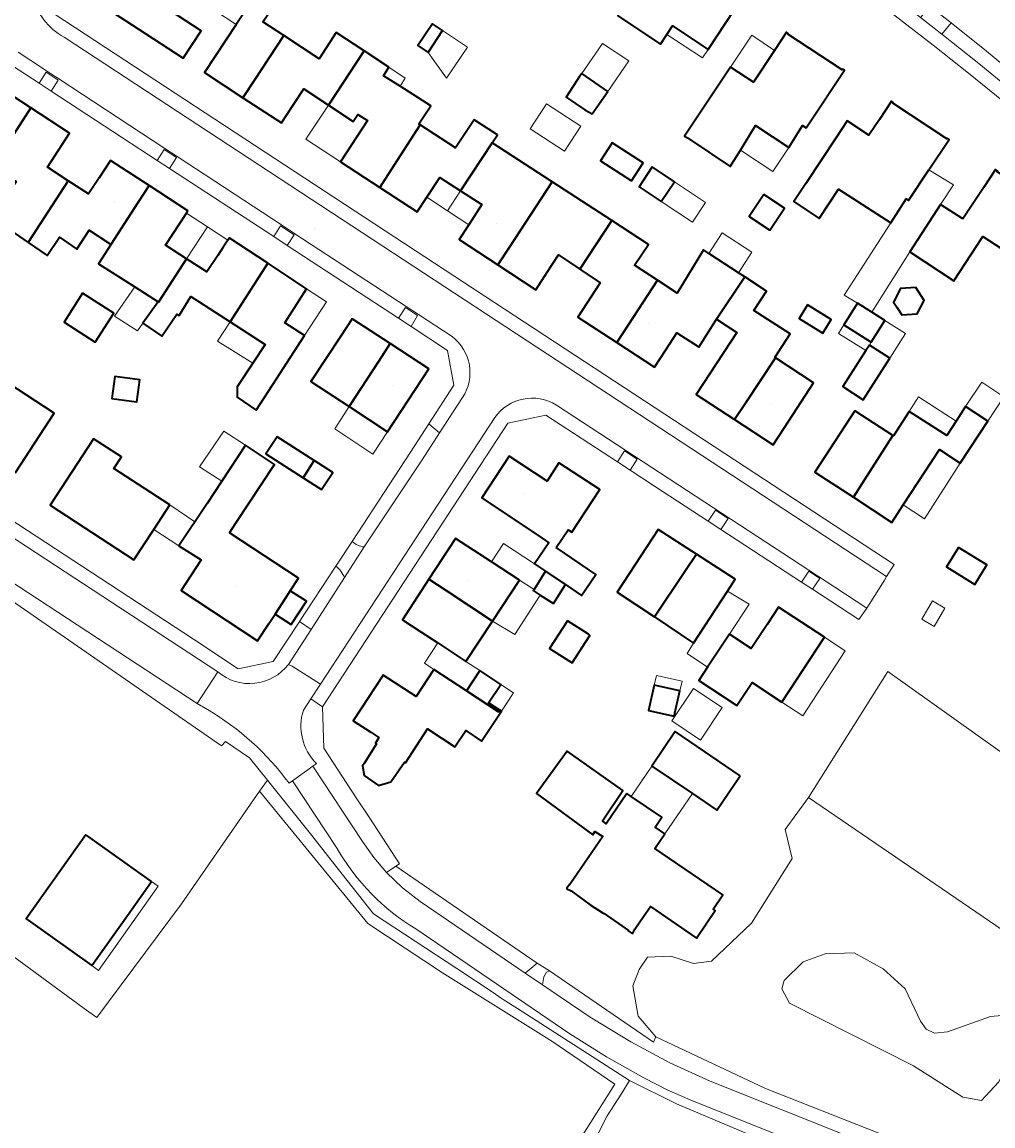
# Model space of a CAD drawing. Header units: metres. Extents: x 200176 to 205485, y 394066 to 399855.
# Tile 100 of 230: x 203258 to 203375, y 396700 to 396832. Entities that reach past the tile are written whole.
import ezdxf
from ezdxf.enums import TextEntityAlignment as Align

# ---------------------------------------------------------------- set-up
doc = ezdxf.new("R2010")
doc.units = ezdxf.units.M
for name, color, linetype, lineweight in [('B-WE-GR-BEPLANTING_CULTUUR_HEESTERS-GV', 90, 'Continuous', 18), ('B-WE-GR-BOS_LOOF-GV', 40, 'Continuous', 13), ('B-WE-GR-GRAS-GV', 60, 'Continuous', 13), ('B-WE-GR-HAAG-GV', 90, 'Continuous', 13), ('B-WE-GR-HOUTWAL-GV', 40, 'Continuous', 13), ('B-WE-IE-MEUBILAIR_WEGMEUBILAIR-GV', 7, 'Continuous', 18), ('B-WE-IE-TERREINAFSCHEIDING_KUNSTMATIG_HEKWERK-G', 20, 'IE-TERREINAFSCHEIDING-KUNSTMATIG', 18), ('B-WE-OG-BEBOUWING-GV', 7, 'Continuous', 35), ('B-WE-OG-BEBOUWING-T18', 10, 'Continuous', 18), ('B-WE-OG-BEBOUWING_LUIFEL-GV', 7, 'Continuous', 18), ('B-WE-OG-TERREIN_ERF-GV', 7, 'Continuous', 18), ('B-WE-OG-TERREIN_ONBEGROEID-GV', 7, 'Continuous', 18), ('B-WE-OG-TOPOGRAFIE-T18', 10, 'Continuous', 18), ('B-WE-OG-WEG-GV', 7, 'Continuous', 18), ('B-WE-VH-GOOT-G', 170, 'Continuous', 18), ('B-WE-VH-VERHARDING_ASFALT-GV', 252, 'Continuous', 18), ('B-WE-VH-VERHARDING_BETONSTRAATSTEEN-GV', 252, 'Continuous', 18), ('B-WE-VH-VERHARDING_FUNDERING_ZAND-GV', 7, 'Continuous', 18), ('B-WE-VH-VERHARDING_TEGEL-GV', 252, 'Continuous', 18)]:
    doc.layers.add(name, color=color, linetype=linetype, lineweight=lineweight)
doc.styles.add('NLCS-ISO-M20-T18', font='NLCS-ISO.ttf', dxfattribs={"height": 0.036})
doc.linetypes.add('IE-TERREINAFSCHEIDING-KUNSTMATIG', pattern='A,4,[82,NLCS.shx,S=0.75,R=90,X=0,Y=0],4,-2', length=10)

msp = doc.modelspace()

# ---------------------------------------------------------------- linework, layer by layer
at = {"layer": 'B-WE-GR-BEPLANTING_CULTUUR_HEESTERS-GV', "flags": 128}
for points in [[(203299.291, 396769.063), (203306.239, 396779.516), (203308.324, 396782.75), (203307.014, 396783.818), (203304.825, 396780.423), (203297.82, 396769.724)], [(203295.886, 396766.772), (203291.531, 396760.121)], [(203291.531, 396760.121), (203292.911, 396759.187), (203296.915, 396765.386)]]:
    msp.add_lwpolyline(points, dxfattribs=at)
at = {"layer": 'B-WE-GR-BEPLANTING_CULTUUR_HEESTERS-GV'}
for points in [[(203297.82, 396769.724, 0.1480125), (203299.291, 396769.063)], [(203296.915, 396765.386, 0.1323216), (203295.886, 396766.772)]]:
    msp.add_lwpolyline(points, format="xyb", dxfattribs=at)
at = {"layer": 'B-WE-GR-BOS_LOOF-GV', "flags": 128}
for points in [[(203383.889, 396695.899), (203393.761, 396708.608), (203391.944, 396712.098), (203352.556, 396739.013), (203349.76, 396735.166), (203350.609, 396731.703), (203345.718, 396723.943), (203340.941, 396719.376), (203338.778, 396719.122), (203336.04, 396719.973), (203333.276, 396719.856), (203332.242, 396718.383), (203331.51, 396716.441), (203332.135, 396712.79), (203334.267, 396710.3), (203347.421, 396704.11), (203380.253, 396691.158)], [(203365.162, 396706.812), (203350.281, 396714.347), (203349.36, 396716.068), (203349.654, 396717.077), (203351.944, 396719.29), (203354.563, 396720.284), (203358.054, 396720.38), (203361.513, 396718.468), (203364.159, 396716.069), (203366.014, 396712.19), (203366.665, 396711.227), (203367.693, 396710.739), (203369.248, 396710.889), (203374.41, 396712.732), (203376.668, 396712.936), (203377.839, 396712.37), (203378.359, 396711.048), (203377.065, 396708.056), (203375.354, 396704.858), (203373.331, 396702.686), (203371.09, 396703.087)]]:
    msp.add_lwpolyline(points, close=True, dxfattribs=at)
at = {"layer": 'B-WE-GR-GRAS-GV', "flags": 128}
msp.add_lwpolyline([(203321.871, 396692.804), (203329.328, 396704.645), (203321.79, 396709.78), (203308.682, 396717.984), (203299.729, 396723.904), (203286.742, 396739.783), (203277.368, 396726.273), (203267.224, 396712.611), (203265.71, 396713.721), (203253.726, 396722.47), (203255.602, 396725.284), (203250.071, 396727.137), (203239.503, 396731.025), (203233.204, 396733.166), (203220.498, 396741.028), (203199.564, 396753.954), (203196.165, 396755.856)], dxfattribs=at)
msp.add_lwpolyline([(203365.162, 396706.812), (203371.09, 396703.087), (203373.331, 396702.686), (203375.354, 396704.858), (203377.065, 396708.056), (203378.359, 396711.048), (203377.839, 396712.37), (203376.668, 396712.936), (203374.41, 396712.732), (203369.248, 396710.889), (203367.693, 396710.739), (203366.665, 396711.227), (203366.014, 396712.19), (203364.159, 396716.069), (203361.513, 396718.468), (203358.054, 396720.38), (203354.563, 396720.284), (203351.944, 396719.29), (203349.654, 396717.077), (203349.36, 396716.068), (203350.281, 396714.347)], close=True, dxfattribs=at)
at = {"layer": 'B-WE-GR-HAAG-GV', "flags": 128}
msp.add_lwpolyline([(203369.661, 396831.918), (203368.568, 396830.583), (203372.799, 396827.203), (203376.993, 396823.786), (203378.065, 396825.101), (203373.927, 396828.528)], close=True, dxfattribs=at)
at = {"layer": 'B-WE-GR-HOUTWAL-GV', "flags": 128}
msp.add_lwpolyline([(203321.445, 396687.004), (203328.429, 396700.83), (203330.16, 396703.564), (203331.104, 396705.055), (203317.662, 396713.695), (203315.963, 396714.787), (203315.726, 396714.951), (203314.745, 396715.628), (203310.388, 396718.488), (203300.39, 396725.052), (203296.65, 396729.826), (203293.012, 396734.469), (203287.665, 396741.115), (203286.742, 396739.783), (203299.729, 396723.904), (203308.682, 396717.984), (203321.79, 396709.78), (203329.328, 396704.645), (203321.871, 396692.804)], dxfattribs=at)
at = {"layer": 'B-WE-IE-MEUBILAIR_WEGMEUBILAIR-GV', "flags": 128}
for points in [[(203261.14, 396826.012), (203260.301, 396824.693), (203261.749, 396823.746), (203262.571, 396825.074)], [(203275.945, 396814.459), (203276.768, 396815.775), (203275.306, 396816.732), (203274.453, 396815.435)], [(203290.894, 396806.511), (203289.261, 396807.592), (203288.426, 396806.293), (203290.056, 396805.228)], [(203304.898, 396795.518), (203305.693, 396796.828), (203304.222, 396797.792), (203303.383, 396796.509)], [(203329.66, 396779.282), (203331.194, 396778.279), (203332.016, 396779.58), (203330.512, 396780.584)], [(203340.533, 396772.174), (203342.066, 396771.171), (203342.926, 396772.498), (203341.429, 396773.475)], [(203353.047, 396763.992), (203353.927, 396765.286), (203352.621, 396766.153), (203351.731, 396764.853)]]:
    msp.add_lwpolyline(points, close=True, dxfattribs=at)
at = {"layer": 'B-WE-IE-TERREINAFSCHEIDING_KUNSTMATIG_HEKWERK-G', "flags": 128}
for points in [[(203297.82, 396769.724), (203304.825, 396780.423), (203307.014, 396783.818)], [(203295.886, 396766.772), (203297.82, 396769.724)], [(203291.531, 396760.121), (203295.886, 396766.772)], [(203291.479, 396760.041), (203291.531, 396760.121)], [(203299.938, 396736.535), (203303.522, 396731.062), (203303.068, 396730.763)], [(203381.295, 396683.452), (203336.74, 396702.259), (203331.104, 396705.055)]]:
    msp.add_lwpolyline(points, dxfattribs=at)
at = {"layer": 'B-WE-OG-BEBOUWING-GV', "flags": 128}
for points in [[(203274.681, 396842.329), (203276.54, 396845.178), (203273.274, 396847.303), (203271.434, 396844.454), (203269.954, 396842.193), (203268.36, 396843.234), (203265.987, 396839.601), (203267.576, 396838.563), (203265.588, 396835.526), (203272.191, 396831.213), (203277.569, 396827.7), (203279.713, 396830.983), (203274.335, 396834.496), (203275.093, 396835.656), (203276.556, 396837.896), (203273.204, 396840.065)], [(203284.738, 396822.952), (203286.116, 396825.039), (203289.656, 396830.401), (203287.141, 396832.065), (203289.293, 396835.262), (203287.471, 396836.489), (203291.287, 396842.282), (203288.454, 396844.148), (203286.261, 396840.819), (203285.207, 396839.219), (203283.581, 396836.75), (203286.136, 396835.068), (203283.928, 396831.754), (203280.14, 396825.965)], [(203338.727, 396841.122), (203335.911, 396836.803), (203333.423, 396838.431), (203329.688, 396832.771), (203334.828, 396829.395), (203335.595, 396830.555), (203336.259, 396831.558), (203340.517, 396828.731), (203346.763, 396838.269), (203346.537, 396838.417), (203346.477, 396838.325), (203339.997, 396842.575), (203340.057, 396842.667), (203339.832, 396842.816)], [(203306.936, 396828.394), (203308.67, 396831.013), (203307.455, 396831.817), (203305.728, 396829.209)], [(203299.275, 396828.558), (203295.933, 396830.768), (203293.863, 396827.619), (203289.656, 396830.401), (203286.116, 396825.039), (203284.738, 396822.952), (203289.354, 396819.927), (203290.725, 396822.022), (203292.029, 396824.016), (203295.001, 396822.066)], [(203352.7, 396819.928), (203356.873, 396826.239), (203356.647, 396826.387), (203356.587, 396826.295), (203350.085, 396830.561), (203350.145, 396830.653), (203349.919, 396830.801), (203348.48, 396828.624), (203345.973, 396824.834), (203343.225, 396826.626), (203337.706, 396818.356), (203338.044, 396818.131), (203343.157, 396814.719), (203344.409, 396816.667), (203346.214, 396819.602), (203350.209, 396816.982), (203351.853, 396819.607), (203352.298, 396819.328)], [(203302.52, 396814.297), (203306.001, 396819.712), (203305.85, 396819.811), (203307.291, 396821.987), (203303.578, 396824.343), (203301.603, 396825.596), (203302.239, 396826.598), (203299.275, 396828.558), (203295.001, 396822.066), (203297.973, 396820.117), (203298.521, 396820.953), (203299.666, 396820.202), (203296.44, 396815.272), (203301.161, 396812.183)], [(203328.485, 396823.712), (203325.372, 396825.865), (203325.111, 396825.49), (203323.484, 396823.014), (203325.76, 396821.519), (203326.634, 396821.035)], [(203257.94, 396819.626), (203259.315, 396821.724), (203254.642, 396824.779), (203253.273, 396822.684), (203252.972, 396822.223), (203250.084, 396817.804), (203254.75, 396814.755)], [(203355.919, 396818.234), (203352.244, 396812.677), (203350.791, 396810.502), (203353.833, 396808.474), (203356.174, 396811.985), (203362.433, 396807.959), (203364.269, 396810.843), (203364.566, 396810.625), (203367.006, 396814.289), (203369.429, 396817.954), (203369.204, 396818.103), (203369.143, 396818.011), (203362.666, 396822.294), (203362.727, 396822.386), (203362.501, 396822.535), (203361.061, 396820.358), (203359.814, 396818.471), (203357.21, 396820.187)], [(203259.315, 396821.724), (203257.94, 396819.626), (203254.75, 396814.755), (203257.555, 396812.922), (203254.655, 396808.554), (203258.987, 396805.584), (203263.797, 396813), (203261.287, 396814.629), (203263.949, 396818.695)], [(203306.001, 396819.712), (203302.52, 396814.297), (203301.161, 396812.183), (203305.644, 396809.249), (203306.797, 396811.012), (203308.358, 396813.397), (203310.842, 396811.772), (203314.635, 396817.541), (203315.254, 396818.483), (203312.462, 396820.319), (203310.235, 396816.93)], [(203316.697, 396805.011), (203321.837, 396812.861), (203314.635, 396817.541), (203310.842, 396811.772), (203313.4, 396810.127), (203311.825, 396807.721), (203310.672, 396805.959), (203315.316, 396802.902)], [(203331.325, 396812.968), (203332.738, 396815.131), (203329.03, 396817.553), (203327.617, 396815.39)], [(203267.49, 396813.352), (203266.227, 396811.423), (203263.797, 396813), (203258.987, 396805.584), (203261.266, 396804.022), (203262.734, 396806.211), (203264.799, 396804.773), (203266.288, 396807.083), (203268.752, 396805.484), (203268.92, 396805.375), (203272.131, 396810.325), (203273.487, 396812.416), (203268.858, 396815.442)], [(203333.827, 396814.646), (203332.239, 396812.264), (203334.902, 396810.489), (203336.49, 396812.871)], [(203371.087, 396808.412), (203368.412, 396810.158), (203364.699, 396804.471), (203370.013, 396801), (203373.484, 396806.315), (203377.788, 396803.501), (203381.933, 396809.77), (203381.707, 396809.918), (203381.647, 396809.826), (203375.165, 396814.088), (203375.225, 396814.18), (203374.999, 396814.328), (203373.56, 396812.152)], [(203273.487, 396812.416), (203272.131, 396810.325), (203268.92, 396805.375), (203267.41, 396803.047), (203271.774, 396800.266), (203274.56, 396798.463), (203274.617, 396798.426), (203277.975, 396803.628), (203275.459, 396805.259), (203277.984, 396809.117), (203278.149, 396809.368)], [(203325.143, 396802.396), (203328.965, 396808.229), (203321.837, 396812.861), (203316.697, 396805.011), (203315.316, 396802.902), (203319.851, 396799.917), (203321.223, 396802.013), (203322.595, 396804.11)], [(203347.224, 396811.345), (203345.464, 396808.704), (203347.944, 396807.05), (203349.705, 396809.691)], [(203334.438, 396801.065), (203331.682, 396802.874), (203333.384, 396805.357), (203328.965, 396808.229), (203325.143, 396802.396), (203327.581, 396800.755), (203324.893, 396796.647), (203329.576, 396793.581), (203330.941, 396795.682)], [(203286.37, 396800.994), (203287.729, 396803.092), (203283.083, 396806.134), (203282.92, 396805.885), (203282.358, 396805.027), (203281.713, 396804.043), (203280.409, 396802.051), (203277.975, 396803.628), (203274.617, 396798.426), (203274.56, 396798.463), (203272.741, 396795.894), (203275.011, 396794.342), (203276.829, 396796.992), (203277.101, 396796.815), (203278.501, 396799.111), (203279.484, 396798.474), (203283.188, 396796.08)], [(203341.534, 396796.382), (203344.912, 396801.466), (203344.162, 396801.956), (203340.596, 396804.284), (203339.975, 396804.69), (203336.827, 396799.497), (203334.438, 396801.065), (203330.941, 396795.682), (203329.576, 396793.581), (203334.091, 396790.625), (203335.46, 396792.717), (203336.778, 396794.732), (203339.336, 396793.094), (203339.408, 396793.048)], [(203287.729, 396803.092), (203286.37, 396800.994), (203283.188, 396796.08), (203287.386, 396793.353), (203285.912, 396791.12), (203284.029, 396788.29), (203284.054, 396787.018), (203286.337, 396785.489), (203288.779, 396789.248), (203292.125, 396794.437), (203289.761, 396795.956), (203292.381, 396800.046)], [(203344.912, 396801.466), (203341.534, 396796.382), (203343.972, 396794.783), (203339.101, 396787.34), (203343.682, 396784.345), (203345.071, 396786.429), (203348.612, 396791.739), (203348.51, 396791.806), (203350.378, 396794.64), (203345.998, 396797.414), (203347.528, 396799.757)], [(203363.172, 396797.842), (203363.771, 396796.921), (203365.593, 396797.019), (203366.418, 396798.644), (203365.424, 396800.173), (203363.603, 396800.075), (203362.777, 396798.449)], [(203265.513, 396799.498), (203263.302, 396796.034), (203267.037, 396793.649), (203269.248, 396797.113)], [(203352.462, 396798.127), (203351.439, 396796.488), (203354.275, 396794.718), (203355.298, 396796.357)], [(203360.143, 396797.227), (203358.423, 396798.295), (203356.789, 396795.697), (203360.087, 396793.624), (203361.726, 396796.232)], [(203297.487, 396785.905), (203301.037, 396791.357), (203302.401, 396793.452), (203297.83, 396796.448), (203296.461, 396794.357), (203292.896, 396788.913)], [(203301.037, 396791.357), (203297.487, 396785.905), (203302.088, 396782.89), (203307.024, 396790.423), (203302.401, 396793.452)], [(203362.327, 396791.704), (203359.876, 396793.288), (203359.439, 396792.613), (203356.666, 396788.322), (203359.115, 396786.734)], [(203252.1, 396791.613), (203246.911, 396783.713), (203250.908, 396781.088), (203251.457, 396781.923), (203257.473, 396777.998), (203262.117, 396785.117)], [(203343.682, 396784.345), (203348.31, 396781.319), (203349.679, 396783.411), (203353.172, 396788.748), (203348.612, 396791.739), (203345.071, 396786.429)], [(203271.376, 396786.57), (203272.008, 396786.484), (203272.368, 396789.111), (203269.384, 396789.521), (203269.023, 396786.893)], [(203358.141, 396785.38), (203353.34, 396778.043), (203357.951, 396775.028), (203359.294, 396777.136), (203362.674, 396782.444)], [(203359.294, 396777.136), (203357.951, 396775.028), (203362.55, 396772.02), (203363.919, 396774.112), (203368.279, 396780.775), (203370.772, 396779.126), (203374.07, 396784.14), (203371.408, 396785.901), (203370.255, 396784.145), (203369.139, 396782.447), (203364.658, 396785.332), (203362.771, 396782.381), (203362.674, 396782.444)], [(203275.971, 396774.114), (203269.255, 396778.46), (203270.162, 396779.863), (203266.823, 396782.022), (203261.632, 396774.078), (203271.663, 396767.522), (203274.05, 396771.174)], [(203291.943, 396777.373), (203293.277, 396779.438), (203288.833, 396782.275), (203287.476, 396780.225)], [(203283.144, 396770.746), (203283.942, 396771.982), (203288.53, 396778.975), (203285.033, 396781.272), (203282.197, 396776.951), (203280.445, 396774.281), (203277.043, 396769.218), (203279.722, 396767.52), (203277.313, 396763.84), (203286.503, 396757.823), (203287.871, 396759.915), (203288.595, 396761.023), (203289.849, 396762.94), (203290.419, 396763.811), (203291.416, 396765.336)], [(203291.943, 396777.373), (203294.147, 396775.966), (203295.503, 396778.016), (203293.277, 396779.438)], [(203322.304, 396768.995), (203323.736, 396771.131), (203324.188, 396770.828), (203327.528, 396775.979), (203322.626, 396779.155), (203321.233, 396776.953), (203316.687, 396779.938), (203313.379, 396774.946), (203315.463, 396773.565), (203320.237, 396770.402), (203321.44, 396769.581), (203319.716, 396767.053), (203321.041, 396766.158), (203323.417, 396764.553), (203325.343, 396763.252), (203327.062, 396765.765)], [(203339.135, 396768.204), (203334.544, 396771.174), (203333.174, 396769.082), (203329.623, 396763.659), (203334.081, 396760.672), (203337.742, 396766.127)], [(203307.03, 396765.197), (203309.12, 396763.826), (203314.67, 396760.185), (203317.89, 396765.092), (203314.536, 396767.277), (203310.217, 396770.09)], [(203339.135, 396768.204), (203337.742, 396766.127), (203334.081, 396760.672), (203338.759, 396757.537), (203342.846, 396763.779), (203343.777, 396765.201)], [(203370.554, 396769.008), (203369.106, 396766.671), (203372.502, 396764.566), (203373.95, 396766.904)], [(203321.986, 396762.279), (203323.417, 396764.553), (203321.041, 396766.158), (203319.66, 396763.979), (203319.564, 396763.827), (203320.385, 396763.303)], [(203307.03, 396765.197), (203303.858, 396760.327), (203305.953, 396758.962), (203308.123, 396757.549), (203311.489, 396755.338), (203314.67, 396760.185), (203309.12, 396763.826)], [(203288.595, 396761.023), (203290.52, 396759.764), (203292.344, 396762.552), (203290.419, 396763.811), (203289.849, 396762.94)], [(203347.594, 396759.761), (203345.709, 396756.883), (203343.086, 396758.605), (203340.467, 396754.655), (203339.406, 396753.055), (203343.98, 396750.04), (203345.809, 396752.805), (203349.373, 396750.451), (203354.478, 396758.247), (203348.963, 396761.853)], [(203323.654, 396760.216), (203321.501, 396756.891), (203324.225, 396755.174), (203326.357, 396758.466), (203326.164, 396758.592)], [(203300.062, 396746.848), (203301.056, 396746.194), (203300.62, 396745.523), (203300.747, 396745.443), (203299.283, 396743.102), (203299.089, 396742.831), (203299.277, 396741.67), (203300.989, 396740.446), (203302.493, 396740.891), (203304.11, 396743.254), (203304.234, 396743.169), (203306.882, 396747.235), (203310.167, 396745.085), (203311.46, 396747.044), (203313.352, 396745.792), (203315.752, 396749.359), (203315.544, 396749.495), (203315.401, 396749.278), (203311.55, 396751.804), (203307.63, 396754.375), (203305.5, 396751.133), (203301.565, 396753.708), (203297.974, 396748.222)], [(203311.55, 396751.804), (203315.401, 396749.278), (203315.544, 396749.495), (203314.206, 396750.371), (203315.66, 396752.571), (203313.168, 396754.235)], [(203334.06, 396752.492), (203333.379, 396749.461), (203336.46, 396748.769), (203337.141, 396751.8)], [(203344.378, 396741.609), (203336.585, 396746.913), (203333.778, 396742.788), (203338.641, 396739.477), (203341.569, 396737.482)], [(203330.785, 396739.508), (203328.313, 396735.871), (203327.861, 396736.204), (203330.298, 396739.851), (203323.609, 396744.567), (203319.944, 396739.497), (203326.685, 396734.538), (203326.939, 396734.955), (203327.89, 396734.323), (203323.946, 396728.566), (203323.896, 396728.6), (203323.585, 396728.146), (203323.601, 396728.063), (203324.091, 396727.807), (203326.377, 396726.142), (203327.926, 396725.129), (203328.05, 396725.115), (203330.99, 396723.077), (203330.956, 396723.027), (203331.408, 396722.714), (203331.491, 396722.73), (203331.753, 396723.217), (203332.794, 396724.736), (203333.612, 396725.931), (203339.115, 396722.161), (203341.366, 396725.446), (203341.127, 396725.608), (203342.295, 396727.332), (203334.149, 396732.886), (203335.348, 396734.643), (203334.16, 396735.454), (203334.971, 396736.644), (203331.299, 396739.145)], [(203273.77, 396728.949), (203266.149, 396734.361), (203265.891, 396734.544), (203258.737, 396724.47), (203258.996, 396724.286), (203266.603, 396718.855), (203270.875, 396724.872)]]:
    msp.add_lwpolyline(points, close=True, dxfattribs=at)
at = {"layer": 'B-WE-OG-BEBOUWING_LUIFEL-GV', "flags": 128}
for points in [[(203283.581, 396836.75), (203281.387, 396833.417), (203283.928, 396831.754), (203286.136, 396835.068)], [(203306.936, 396828.394), (203309.147, 396825.283), (203311.665, 396829.029), (203308.67, 396831.013)], [(203340.517, 396828.731), (203336.259, 396831.558), (203335.595, 396830.555), (203339.853, 396827.737)], [(203345.973, 396824.834), (203348.48, 396828.624), (203345.779, 396830.454), (203343.225, 396826.626)], [(203325.372, 396825.865), (203328.485, 396823.712), (203331.012, 396827.366), (203327.858, 396829.437)], [(203303.578, 396824.343), (203304.21, 396825.294), (203302.239, 396826.598), (203301.603, 396825.596)], [(203297.973, 396820.117), (203295.001, 396822.066), (203292.27, 396818), (203296.44, 396815.272), (203299.666, 396820.202), (203298.521, 396820.953)], [(203323.302, 396816.523), (203325.271, 396819.538), (203321.141, 396822.236), (203319.172, 396819.221)], [(203350.209, 396816.982), (203346.214, 396819.602), (203344.409, 396816.667), (203348.288, 396814.09)], [(203310.842, 396811.772), (203308.358, 396813.397), (203306.797, 396811.012), (203309.281, 396809.386)], [(203364.699, 396804.471), (203368.412, 396810.158), (203369.947, 396812.509), (203367.006, 396814.289), (203364.566, 396810.625), (203364.269, 396810.843), (203362.433, 396807.959), (203356.847, 396799.274), (203358.423, 396798.295), (203360.143, 396797.227)], [(203336.49, 396812.871), (203334.902, 396810.489), (203338.64, 396808.01), (203340.222, 396810.4)], [(203313.4, 396810.127), (203310.842, 396811.772), (203309.281, 396809.386), (203311.825, 396807.721)], [(203275.459, 396805.259), (203277.975, 396803.628), (203280.493, 396807.474), (203277.984, 396809.117)], [(203277.975, 396803.628), (203280.409, 396802.051), (203281.713, 396804.043), (203282.358, 396805.027), (203282.92, 396805.885), (203280.493, 396807.474)], [(203342.201, 396806.742), (203340.596, 396804.284), (203344.162, 396801.956), (203345.766, 396804.413)], [(203272.741, 396795.894), (203274.56, 396798.463), (203271.774, 396800.266), (203269.334, 396796.732), (203272.089, 396794.974)], [(203292.125, 396794.437), (203294.772, 396798.481), (203292.381, 396800.046), (203289.761, 396795.956)], [(203281.686, 396793.76), (203285.912, 396791.12), (203287.386, 396793.353), (203283.188, 396796.08)], [(203362.327, 396791.704), (203364.197, 396794.678), (203361.726, 396796.232), (203360.087, 396793.624), (203359.876, 396793.288)], [(203359.876, 396793.288), (203360.087, 396793.624), (203356.789, 396795.697), (203356.15, 396794.681), (203359.439, 396792.613)], [(203371.408, 396785.901), (203374.07, 396784.14), (203375.983, 396787.069), (203373.357, 396788.821)], [(203364.658, 396785.332), (203369.139, 396782.447), (203370.255, 396784.145), (203365.767, 396787.093)], [(203297.487, 396785.905), (203295.741, 396783.224), (203300.313, 396780.182), (203302.088, 396782.89)], [(203285.033, 396781.272), (203282.467, 396782.956), (203279.536, 396778.683), (203282.197, 396776.951)], [(203368.279, 396780.775), (203363.919, 396774.112), (203366.49, 396772.429), (203370.772, 396779.126)], [(203277.043, 396769.218), (203278.976, 396772.095), (203275.971, 396774.114), (203274.05, 396771.174)], [(203319.66, 396763.979), (203321.041, 396766.158), (203319.716, 396767.053), (203315.976, 396769.489), (203314.536, 396767.277), (203317.89, 396765.092)], [(203319.564, 396763.827), (203319.66, 396763.979), (203317.89, 396765.092), (203314.67, 396760.185), (203317.351, 396758.556), (203320.385, 396763.303)], [(203342.846, 396763.779), (203338.759, 396757.537), (203337.995, 396756.294), (203340.467, 396754.655), (203343.086, 396758.605), (203345.453, 396762.211)], [(203366.138, 396760.409), (203367.618, 396759.535), (203368.908, 396761.718), (203367.428, 396762.592)], [(203311.489, 396755.338), (203308.123, 396757.549), (203306.511, 396755.109), (203307.63, 396754.375), (203311.55, 396751.804), (203313.168, 396754.235)], [(203354.478, 396758.247), (203349.373, 396750.451), (203351.875, 396748.799), (203356.978, 396756.612)], [(203337.141, 396751.8), (203337.404, 396752.971), (203334.323, 396753.663), (203334.06, 396752.492)], [(203315.752, 396749.359), (203317.191, 396751.559), (203315.66, 396752.571), (203314.206, 396750.371), (203315.544, 396749.495)], [(203336.167, 396748.206), (203339.607, 396745.899), (203342.22, 396749.796), (203338.779, 396752.102)], [(203333.778, 396742.788), (203331.299, 396739.145), (203334.971, 396736.644), (203334.16, 396735.454), (203335.348, 396734.643), (203338.641, 396739.477)], [(203266.603, 396718.855), (203267.424, 396718.284), (203274.586, 396728.37), (203273.77, 396728.949), (203270.875, 396724.872)]]:
    msp.add_lwpolyline(points, close=True, dxfattribs=at)
at = {"layer": 'B-WE-OG-TERREIN_ERF-GV', "flags": 128}
for points in [[(203273.274, 396847.303), (203276.54, 396845.178), (203274.681, 396842.329), (203273.204, 396840.065), (203276.556, 396837.896), (203275.093, 396835.656), (203274.335, 396834.496), (203279.713, 396830.983), (203277.569, 396827.7), (203272.191, 396831.213), (203265.588, 396835.526), (203267.576, 396838.563), (203265.987, 396839.601), (203268.36, 396843.234), (203269.954, 396842.193), (203271.434, 396844.454)], [(203335.911, 396836.803), (203338.727, 396841.122), (203339.832, 396842.816), (203340.057, 396842.667), (203339.997, 396842.575), (203346.477, 396838.325), (203346.537, 396838.417), (203346.763, 396838.269), (203340.517, 396828.731), (203336.259, 396831.558), (203335.595, 396830.555), (203334.828, 396829.395), (203329.688, 396832.771), (203333.423, 396838.431)], [(203308.67, 396831.013), (203306.936, 396828.394), (203305.728, 396829.209), (203307.455, 396831.817)], [(203348.48, 396828.624), (203349.919, 396830.801), (203350.145, 396830.653), (203350.085, 396830.561), (203356.587, 396826.295), (203356.647, 396826.387), (203356.873, 396826.239), (203352.7, 396819.928), (203352.298, 396819.328), (203351.853, 396819.607), (203350.209, 396816.982), (203346.214, 396819.602), (203344.409, 396816.667), (203343.157, 396814.719), (203338.044, 396818.131), (203337.706, 396818.356), (203343.225, 396826.626), (203345.973, 396824.834)], [(203325.372, 396825.865), (203328.485, 396823.712), (203326.634, 396821.035), (203325.76, 396821.519), (203323.484, 396823.014), (203325.111, 396825.49)], [(203352.244, 396812.677), (203355.919, 396818.234), (203357.21, 396820.187), (203359.814, 396818.471), (203361.061, 396820.358), (203362.501, 396822.535), (203362.727, 396822.386), (203362.666, 396822.294), (203369.143, 396818.011), (203369.204, 396818.103), (203369.429, 396817.954), (203367.006, 396814.289), (203364.566, 396810.625), (203364.269, 396810.843), (203362.433, 396807.959), (203356.174, 396811.985), (203353.833, 396808.474), (203350.791, 396810.502)], [(203331.325, 396812.968), (203327.617, 396815.39), (203329.03, 396817.553), (203332.738, 396815.131)], [(203336.49, 396812.871), (203334.902, 396810.489), (203332.239, 396812.264), (203333.827, 396814.646)], [(203373.56, 396812.152), (203374.999, 396814.328), (203375.225, 396814.18), (203375.165, 396814.088), (203381.647, 396809.826), (203381.707, 396809.918), (203381.933, 396809.77), (203377.788, 396803.501), (203373.484, 396806.315), (203370.013, 396801), (203364.699, 396804.471), (203368.412, 396810.158), (203371.087, 396808.412)], [(203347.224, 396811.345), (203349.705, 396809.691), (203347.944, 396807.05), (203345.464, 396808.704)], [(203363.172, 396797.842), (203362.777, 396798.449), (203363.603, 396800.075), (203365.424, 396800.173), (203366.418, 396798.644), (203365.593, 396797.019), (203363.771, 396796.921)], [(203265.513, 396799.498), (203269.248, 396797.113), (203267.037, 396793.649), (203263.302, 396796.034)], [(203352.462, 396798.127), (203355.298, 396796.357), (203354.275, 396794.718), (203351.439, 396796.488)], [(203358.423, 396798.295), (203360.143, 396797.227), (203361.726, 396796.232), (203360.087, 396793.624), (203356.789, 396795.697)], [(203296.461, 396794.357), (203297.83, 396796.448), (203302.401, 396793.452), (203307.024, 396790.423), (203302.088, 396782.89), (203297.487, 396785.905), (203292.896, 396788.913)], [(203359.876, 396793.288), (203362.327, 396791.704), (203359.115, 396786.734), (203356.666, 396788.322), (203359.439, 396792.613)], [(203262.117, 396785.117), (203257.473, 396777.998), (203251.457, 396781.923), (203250.908, 396781.088), (203246.911, 396783.713), (203252.1, 396791.613)], [(203271.376, 396786.57), (203269.023, 396786.893), (203269.384, 396789.521), (203272.368, 396789.111), (203272.008, 396786.484)], [(203357.951, 396775.028), (203353.34, 396778.043), (203358.141, 396785.38), (203362.674, 396782.444), (203362.771, 396782.381), (203364.658, 396785.332), (203369.139, 396782.447), (203370.255, 396784.145), (203371.408, 396785.901), (203374.07, 396784.14), (203370.772, 396779.126), (203368.279, 396780.775), (203363.919, 396774.112), (203362.55, 396772.02)], [(203266.823, 396782.022), (203270.162, 396779.863), (203269.255, 396778.46), (203275.971, 396774.114), (203274.05, 396771.174), (203271.663, 396767.522), (203261.632, 396774.078)], [(203293.277, 396779.438), (203295.503, 396778.016), (203294.147, 396775.966), (203291.943, 396777.373), (203287.476, 396780.225), (203288.833, 396782.275)], [(203283.942, 396771.982), (203283.144, 396770.746), (203291.416, 396765.336), (203290.419, 396763.811), (203292.344, 396762.552), (203290.52, 396759.764), (203288.595, 396761.023), (203287.871, 396759.915), (203286.503, 396757.823), (203277.313, 396763.84), (203279.722, 396767.52), (203277.043, 396769.218), (203280.445, 396774.281), (203282.197, 396776.951), (203285.033, 396781.272), (203288.53, 396778.975)], [(203321.233, 396776.953), (203322.626, 396779.155), (203327.528, 396775.979), (203324.188, 396770.828), (203323.736, 396771.131), (203322.304, 396768.995), (203327.062, 396765.765), (203325.343, 396763.252), (203323.417, 396764.553), (203321.986, 396762.279), (203320.385, 396763.303), (203319.564, 396763.827), (203319.66, 396763.979), (203321.041, 396766.158), (203319.716, 396767.053), (203321.44, 396769.581), (203320.237, 396770.402), (203315.463, 396773.565), (203313.379, 396774.946), (203316.687, 396779.938)], [(203333.174, 396769.082), (203334.544, 396771.174), (203339.135, 396768.204), (203343.777, 396765.201), (203342.846, 396763.779), (203338.759, 396757.537), (203334.081, 396760.672), (203329.623, 396763.659)], [(203305.953, 396758.962), (203303.858, 396760.327), (203307.03, 396765.197), (203310.217, 396770.09), (203314.536, 396767.277), (203317.89, 396765.092), (203314.67, 396760.185), (203311.489, 396755.338), (203308.123, 396757.549)], [(203370.554, 396769.008), (203373.95, 396766.904), (203372.502, 396764.566), (203369.106, 396766.671)], [(203345.709, 396756.883), (203347.594, 396759.761), (203348.963, 396761.853), (203354.478, 396758.247), (203349.373, 396750.451), (203345.809, 396752.805), (203343.98, 396750.04), (203339.406, 396753.055), (203340.467, 396754.655), (203343.086, 396758.605)], [(203326.164, 396758.592), (203326.357, 396758.466), (203324.225, 396755.174), (203321.501, 396756.891), (203323.654, 396760.216)], [(203300.62, 396745.523), (203301.056, 396746.194), (203300.062, 396746.848), (203297.974, 396748.222), (203301.565, 396753.708), (203305.5, 396751.133), (203307.63, 396754.375), (203311.55, 396751.804), (203313.168, 396754.235), (203315.66, 396752.571), (203314.206, 396750.371), (203315.544, 396749.495), (203315.752, 396749.359), (203313.352, 396745.792), (203311.46, 396747.044), (203310.167, 396745.085), (203306.882, 396747.235), (203304.234, 396743.169), (203304.11, 396743.254), (203302.493, 396740.891), (203300.989, 396740.446), (203299.277, 396741.67), (203299.089, 396742.831), (203299.283, 396743.102), (203300.747, 396745.443)], [(203477.824, 396709.963), (203469.715, 396715.588), (203460.929, 396721.948), (203447.009, 396732.253), (203433.621, 396741.66), (203428.991, 396734.016), (203426.79, 396731.51), (203423.732, 396728.664), (203412.01, 396722.195), (203405.465, 396724.193), (203403.223, 396725.455), (203395.25, 396730.452), (203388.731, 396735.138), (203362.081, 396754.13), (203352.556, 396739.013), (203391.944, 396712.098), (203393.761, 396708.608), (203401.698, 396715.291), (203427.438, 396700.164), (203426.361, 396698.038), (203436.186, 396691.613), (203447.963, 396683.959), (203453.576, 396680.218)], [(203337.141, 396751.8), (203336.46, 396748.769), (203333.379, 396749.461), (203334.06, 396752.492)], [(203336.585, 396746.913), (203344.378, 396741.609), (203341.569, 396737.482), (203338.641, 396739.477), (203333.778, 396742.788)], [(203330.298, 396739.851), (203327.861, 396736.204), (203328.313, 396735.871), (203330.785, 396739.508), (203331.299, 396739.145), (203334.971, 396736.644), (203334.16, 396735.454), (203335.348, 396734.643), (203334.149, 396732.886), (203342.295, 396727.332), (203341.127, 396725.608), (203341.366, 396725.446), (203339.115, 396722.161), (203333.612, 396725.931), (203332.794, 396724.736), (203331.753, 396723.217), (203331.491, 396722.73), (203331.408, 396722.714), (203330.956, 396723.027), (203330.99, 396723.077), (203328.05, 396725.115), (203327.926, 396725.129), (203326.377, 396726.142), (203324.091, 396727.807), (203323.601, 396728.063), (203323.585, 396728.146), (203323.896, 396728.6), (203323.946, 396728.566), (203327.89, 396734.323), (203326.939, 396734.955), (203326.685, 396734.538), (203319.944, 396739.497), (203323.609, 396744.567)], [(203266.149, 396734.361), (203273.77, 396728.949), (203270.875, 396724.872), (203266.603, 396718.855), (203258.996, 396724.286), (203258.737, 396724.47), (203265.891, 396734.544)]]:
    msp.add_lwpolyline(points, close=True, dxfattribs=at)
for points in [[(203287.141, 396832.065), (203289.656, 396830.401), (203293.863, 396827.619), (203295.933, 396830.768), (203299.275, 396828.558), (203302.239, 396826.598), (203301.603, 396825.596), (203303.578, 396824.343), (203307.291, 396821.987), (203305.85, 396819.811), (203306.001, 396819.712), (203310.235, 396816.93), (203312.462, 396820.319), (203315.254, 396818.483), (203314.635, 396817.541), (203321.837, 396812.861), (203328.965, 396808.229), (203333.384, 396805.357), (203331.682, 396802.874), (203334.438, 396801.065), (203336.827, 396799.497), (203339.975, 396804.69), (203340.596, 396804.284), (203344.162, 396801.956), (203344.912, 396801.466), (203347.528, 396799.757), (203345.998, 396797.414), (203350.378, 396794.64), (203348.51, 396791.806), (203348.612, 396791.739), (203353.172, 396788.748), (203349.679, 396783.411), (203348.31, 396781.319), (203343.682, 396784.345), (203339.101, 396787.34), (203343.972, 396794.783), (203341.534, 396796.382), (203339.408, 396793.048), (203339.336, 396793.094), (203336.778, 396794.732), (203335.46, 396792.717), (203334.091, 396790.625), (203329.576, 396793.581), (203324.893, 396796.647), (203327.581, 396800.755), (203325.143, 396802.396), (203322.595, 396804.11), (203321.223, 396802.013), (203319.851, 396799.917), (203315.316, 396802.902), (203310.672, 396805.959), (203311.825, 396807.721), (203313.4, 396810.127), (203310.842, 396811.772), (203308.358, 396813.397), (203306.797, 396811.012), (203305.644, 396809.249), (203301.161, 396812.183), (203296.44, 396815.272), (203299.666, 396820.202), (203298.521, 396820.953), (203297.973, 396820.117), (203295.001, 396822.066), (203292.029, 396824.016), (203290.725, 396822.022), (203289.354, 396819.927), (203284.738, 396822.952), (203280.14, 396825.965), (203283.928, 396831.754), (203286.136, 396835.068)], [(203375.935, 396822.492), (203371.75, 396825.903), (203367.532, 396829.273), (203360.163, 396834.966)], [(203262.209, 396832.922), (203362.829, 396766.95), (203361.937, 396765.526), (203361.672, 396765.102), (203359.842, 396762.154), (203359.555, 396761.744), (203358.592, 396760.367), (203353.047, 396763.992), (203351.731, 396764.853), (203342.066, 396771.171), (203340.533, 396772.174), (203334.116, 396776.369), (203331.194, 396778.279), (203329.66, 396779.282), (203321.075, 396784.895), (203316.517, 396783.93), (203294.294, 396749.892), (203294.426, 396744.948), (203298.329, 396738.992), (203299.938, 396736.535), (203303.522, 396731.062), (203303.068, 396730.763), (203320.038, 396719.149), (203321.497, 396718.234), (203333.97, 396709.688), (203334.267, 396710.3), (203332.135, 396712.79), (203331.51, 396716.441), (203332.242, 396718.383), (203333.276, 396719.856), (203336.04, 396719.973), (203338.778, 396719.122), (203340.941, 396719.376), (203345.718, 396723.943), (203350.609, 396731.703), (203349.76, 396735.166), (203352.556, 396739.013), (203362.081, 396754.13), (203388.731, 396735.138)], [(203225.649, 396792.785), (203278.803, 396757.991), (203284.174, 396754.43), (203288.377, 396755.316), (203291.479, 396760.041), (203291.531, 396760.121), (203295.886, 396766.772), (203297.82, 396769.724), (203304.825, 396780.423), (203307.014, 396783.818), (203310.027, 396788.492), (203309.279, 396792.652), (203304.898, 396795.518), (203303.383, 396796.509), (203290.056, 396805.228), (203288.426, 396806.293), (203275.945, 396814.459), (203274.453, 396815.435), (203261.749, 396823.746), (203260.301, 396824.693), (203256.301, 396827.31)], [(203254.642, 396824.779), (203259.315, 396821.724), (203263.949, 396818.695), (203261.287, 396814.629), (203263.797, 396813), (203266.227, 396811.423), (203267.49, 396813.352), (203268.858, 396815.442), (203273.487, 396812.416), (203278.149, 396809.368), (203277.984, 396809.117), (203275.459, 396805.259), (203277.975, 396803.628), (203280.409, 396802.051), (203281.713, 396804.043), (203282.358, 396805.027), (203282.92, 396805.885), (203283.083, 396806.134), (203287.729, 396803.092), (203292.381, 396800.046), (203289.761, 396795.956), (203292.125, 396794.437), (203288.779, 396789.248), (203286.337, 396785.489), (203284.054, 396787.018), (203284.029, 396788.29), (203285.912, 396791.12), (203287.386, 396793.353), (203283.188, 396796.08), (203279.484, 396798.474), (203278.501, 396799.111), (203277.101, 396796.815), (203276.829, 396796.992), (203275.011, 396794.342), (203272.741, 396795.894), (203274.56, 396798.463), (203271.774, 396800.266), (203267.41, 396803.047), (203268.92, 396805.375), (203268.752, 396805.484), (203266.288, 396807.083), (203264.799, 396804.773), (203262.734, 396806.211), (203261.266, 396804.022), (203258.987, 396805.584), (203254.655, 396808.554)], [(203196.165, 396755.856), (203199.564, 396753.954), (203220.498, 396741.028), (203233.204, 396733.166), (203239.503, 396731.025), (203250.071, 396727.137), (203255.602, 396725.284), (203253.726, 396722.47), (203265.71, 396713.721), (203267.224, 396712.611), (203277.368, 396726.273), (203286.742, 396739.783), (203287.665, 396741.115), (203285.513, 396743.79), (203282.646, 396745.727), (203282.15, 396745.223), (203255.399, 396763.732), (203242.902, 396771.888), (203242.325, 396772.568), (203237.675, 396775.869), (203236.54, 396776.601)]]:
    msp.add_lwpolyline(points, dxfattribs=at)
at = {"layer": 'B-WE-OG-TERREIN_ONBEGROEID-GV', "flags": 128}
msp.add_lwpolyline([(203323.807, 396685.944), (203366.163, 396666.927), (203370.476, 396664.998), (203368.515, 396661.779), (203365.175, 396655.845), (203375.195, 396649.693), (203375.551, 396650.315), (203375.571, 396650.304), (203387.395, 396669.504), (203390.734, 396677.242), (203391.435, 396678.861), (203390.927, 396679.149), (203381.698, 396684.144), (203381.295, 396683.452), (203336.74, 396702.259), (203331.104, 396705.055), (203330.16, 396703.564), (203328.429, 396700.83), (203321.445, 396687.004)], close=True, dxfattribs=at)
at = {"layer": 'B-WE-OG-WEG-GV', "flags": 128}
for points in [[(203280.487, 396749.57), (203279.268, 396750.273), (203243.342, 396773.806), (203242.325, 396772.568), (203242.902, 396771.888), (203255.399, 396763.732), (203282.15, 396745.223), (203282.646, 396745.727), (203285.513, 396743.79)], [(203285.513, 396743.79), (203287.665, 396741.115), (203293.012, 396734.469), (203296.65, 396729.826), (203300.39, 396725.052), (203310.388, 396718.488), (203314.745, 396715.628), (203315.726, 396714.951), (203315.963, 396714.787), (203317.662, 396713.695), (203331.104, 396705.055), (203336.74, 396702.259), (203381.295, 396683.452), (203381.698, 396684.144), (203382.32, 396685.144), (203374.274, 396688.396), (203338.646, 396702.621), (203335.698, 396703.924), (203332.836, 396705.405), (203328.331, 396707.921), (203323.952, 396710.65), (203305.464, 396723.248)], [(203296.037, 396732.884), (203290.686, 396741.031), (203290.285, 396740.733)]]:
    msp.add_lwpolyline(points, dxfattribs=at)
at = {"layer": 'B-WE-OG-WEG-GV'}
for points in [[(203290.285, 396740.733, 0.0992264), (203280.487, 396749.57)], [(203305.464, 396723.248, -0.1250071), (203296.037, 396732.884)]]:
    msp.add_lwpolyline(points, format="xyb", dxfattribs=at)
at = {"layer": 'B-WE-OG-WEG-GV', "flags": 128}
for points in [[(203306, 396726.529), (203318.599, 396717.947), (203320.038, 396719.149), (203303.068, 396730.763), (203301.944, 396730.022), (203303.875, 396728.163)], [(203340.775, 396705), (203375.24, 396691.254), (203378.204, 396690.044), (203379.535, 396690.007), (203381.393, 396690.609), (203380.253, 396691.158), (203347.421, 396704.11), (203334.267, 396710.3), (203333.97, 396709.688), (203321.497, 396718.234), (203321.125, 396718.075), (203320.827, 396717.518), (203320.661, 396716.543), (203321.671, 396715.855), (203326.401, 396712.667), (203331.276, 396709.705), (203335.937, 396707.174)]]:
    msp.add_lwpolyline(points, close=True, dxfattribs=at)
at = {"layer": 'B-WE-VH-GOOT-G'}
for points in [[(203260.675, 396841.435, 0.4455277), (203263.295, 396830.203)], [(203311.06, 396786.994, 0.3970325), (203309.822, 396794.303)], [(203314.936, 396784.581, -0.4010796), (203322.343, 396786.072)], [(203281.747, 396754.078, 0.4296078), (203290.192, 396754.978)], [(203280.487, 396749.57, -0.0992264), (203290.285, 396740.733)], [(203293.55, 396743.111, -0.2811242), (203291.985, 396749.489)]]:
    msp.add_lwpolyline(points, format="xyb", dxfattribs=at)
at = {"layer": 'B-WE-VH-GOOT-G', "flags": 128}
for points in [[(203263.295, 396830.203), (203361.937, 396765.526)], [(203309.822, 396794.303), (203305.775, 396796.954), (203304.304, 396797.917), (203290.981, 396806.644), (203289.344, 396807.717), (203276.848, 396815.902), (203275.388, 396816.858), (203262.653, 396825.199), (203261.222, 396826.137), (203260.811, 396826.406), (203257.767, 396828.4)], [(203225.477, 396790.93), (203281.747, 396754.078)], [(203222.135, 396787.698), (203224.146, 396786.381), (203230.753, 396782.053), (203231.531, 396781.543), (203238.477, 396776.994), (203243.342, 396773.806), (203279.268, 396750.273)], [(203290.192, 396754.978), (203292.911, 396759.187), (203296.915, 396765.386), (203299.291, 396769.063), (203306.239, 396779.516), (203308.324, 396782.75), (203311.06, 396786.994)], [(203322.343, 396786.072), (203355.704, 396764.261), (203359.555, 396761.744)], [(203294.033, 396752.591), (203314.936, 396784.581)], [(203291.985, 396749.489), (203292.871, 396750.831), (203294.033, 396752.591)], [(203279.268, 396750.273), (203280.487, 396749.57)]]:
    msp.add_lwpolyline(points, dxfattribs=at)
at = {"layer": 'B-WE-VH-VERHARDING_ASFALT-GV', "flags": 128}
msp.add_lwpolyline([(203298.561, 396879.725), (203306.545, 396874.726), (203317.061, 396868.05), (203319.679, 396866.397), (203329.312, 396860.285), (203332.027, 396858.557), (203341.956, 396852.148), (203344.558, 396850.386), (203349.403, 396847.064), (203350.142, 396846.549), (203354.755, 396843.284), (203357.336, 396841.364), (203361.186, 396838.483), (203361.662, 396838.126), (203367.142, 396833.903), (203369.661, 396831.918), (203373.927, 396828.528), (203378.065, 396825.101)], dxfattribs=at)
at = {"layer": 'B-WE-VH-VERHARDING_BETONSTRAATSTEEN-GV'}
for points in [[(203260.675, 396841.435, 0.4455277), (203263.295, 396830.203)], [(203263.295, 396830.203, -0.4455277), (203260.675, 396841.435)], [(203309.822, 396794.303, -0.3971227), (203311.06, 396786.994)], [(203311.06, 396786.994, 0.3971227), (203309.822, 396794.303)], [(203314.936, 396784.581, -0.4010274), (203322.343, 396786.072)], [(203322.343, 396786.072, 0.4010274), (203314.936, 396784.581)], [(203299.291, 396769.063, -0.1480125), (203297.82, 396769.724)], [(203295.886, 396766.772, -0.1323216), (203296.915, 396765.386)], [(203281.747, 396754.078, 0.4295852), (203290.192, 396754.978)], [(203290.192, 396754.978, -0.4295852), (203281.747, 396754.078)], [(203280.487, 396749.57, -0.0992264), (203290.285, 396740.733)], [(203291.985, 396749.489, 0.2809737), (203293.55, 396743.111)], [(203293.55, 396743.111, -0.2809737), (203291.985, 396749.489)], [(203296.037, 396732.884, 0.1250071), (203305.464, 396723.248)]]:
    msp.add_lwpolyline(points, format="xyb", dxfattribs=at)
at = {"layer": 'B-WE-VH-VERHARDING_BETONSTRAATSTEEN-GV', "flags": 128}
for points in [[(203263.295, 396830.203), (203361.937, 396765.526), (203362.829, 396766.95), (203262.209, 396832.922), (203261.369, 396837.015), (203263.268, 396839.408), (203261.618, 396840.698), (203260.829, 396841.315)], [(203322.343, 396786.072), (203355.704, 396764.261), (203359.555, 396761.744), (203359.842, 396762.154), (203361.672, 396765.102), (203361.937, 396765.526), (203263.295, 396830.203)], [(203249.7, 396828.269), (203251.328, 396826.868), (203256.301, 396827.31), (203260.301, 396824.693), (203261.14, 396826.012), (203262.571, 396825.074), (203261.749, 396823.746), (203274.453, 396815.435), (203275.306, 396816.732), (203276.768, 396815.775), (203275.945, 396814.459), (203288.426, 396806.293), (203289.261, 396807.592), (203290.894, 396806.511), (203290.056, 396805.228), (203303.383, 396796.509), (203304.222, 396797.792), (203305.693, 396796.828), (203304.898, 396795.518), (203309.279, 396792.652), (203310.027, 396788.492), (203307.014, 396783.818), (203308.324, 396782.75), (203311.06, 396786.994)], [(203257.767, 396828.4), (203260.811, 396826.406), (203261.222, 396826.137), (203262.653, 396825.199), (203275.388, 396816.858), (203276.848, 396815.902), (203289.344, 396807.717), (203290.981, 396806.644), (203304.304, 396797.917), (203305.775, 396796.954), (203309.822, 396794.303)], [(203309.822, 396794.303), (203305.775, 396796.954), (203304.304, 396797.917), (203290.981, 396806.644), (203289.344, 396807.717), (203276.848, 396815.902), (203275.388, 396816.858), (203262.653, 396825.199), (203261.222, 396826.137), (203260.811, 396826.406), (203257.767, 396828.4)], [(203290.192, 396754.978), (203292.911, 396759.187), (203291.531, 396760.121), (203291.479, 396760.041), (203288.377, 396755.316), (203284.174, 396754.43), (203278.803, 396757.991), (203225.649, 396792.785), (203225.116, 396796.746), (203226.15, 396798.432), (203227.412, 396799.584)], [(203225.477, 396790.93), (203281.747, 396754.078)], [(203281.747, 396754.078), (203225.477, 396790.93)], [(203222.135, 396787.698), (203224.146, 396786.381), (203230.753, 396782.053), (203231.531, 396781.543), (203238.477, 396776.994), (203243.342, 396773.806), (203279.268, 396750.273), (203281.747, 396754.078)], [(203311.06, 396786.994), (203308.324, 396782.75), (203306.239, 396779.516), (203299.291, 396769.063), (203296.915, 396765.386), (203292.911, 396759.187), (203290.192, 396754.978), (203290.648, 396754.762), (203294.033, 396752.591), (203314.936, 396784.581)], [(203314.936, 396784.581), (203294.033, 396752.591), (203292.871, 396750.831), (203294.294, 396749.892), (203316.517, 396783.93), (203321.075, 396784.895), (203329.66, 396779.282), (203330.512, 396780.584), (203332.016, 396779.58), (203331.194, 396778.279), (203334.116, 396776.369), (203340.533, 396772.174), (203341.429, 396773.475), (203342.926, 396772.498), (203342.066, 396771.171), (203351.731, 396764.853), (203352.621, 396766.153), (203353.927, 396765.286), (203353.047, 396763.992), (203358.592, 396760.367), (203359.555, 396761.744), (203355.704, 396764.261), (203322.343, 396786.072)], [(203297.82, 396769.724), (203295.886, 396766.772)], [(203296.915, 396765.386), (203299.291, 396769.063)], [(203291.985, 396749.489), (203292.871, 396750.831), (203294.033, 396752.591), (203290.648, 396754.762), (203290.192, 396754.978)], [(203281.747, 396754.078), (203279.268, 396750.273), (203280.487, 396749.57)], [(203299.938, 396736.535), (203298.329, 396738.992), (203294.426, 396744.948), (203294.294, 396749.892), (203292.871, 396750.831), (203291.985, 396749.489)], [(203290.686, 396741.031), (203293.134, 396742.787), (203293.55, 396743.111)], [(203293.55, 396743.111), (203293.134, 396742.787), (203299.093, 396733.757), (203300.428, 396731.82), (203301.944, 396730.022), (203303.068, 396730.763), (203303.522, 396731.062), (203299.938, 396736.535)], [(203378.204, 396690.044), (203375.24, 396691.254), (203340.775, 396705), (203335.937, 396707.174), (203331.276, 396709.705), (203326.401, 396712.667), (203321.671, 396715.855), (203320.661, 396716.543), (203318.599, 396717.947), (203306, 396726.529), (203303.875, 396728.163), (203301.944, 396730.022), (203300.428, 396731.82), (203299.093, 396733.757), (203293.134, 396742.787), (203290.686, 396741.031), (203296.037, 396732.884)], [(203290.285, 396740.733), (203290.686, 396741.031)], [(203305.464, 396723.248), (203323.952, 396710.65), (203328.331, 396707.921), (203332.836, 396705.405), (203335.698, 396703.924), (203338.646, 396702.621), (203374.274, 396688.396), (203382.32, 396685.144)]]:
    msp.add_lwpolyline(points, dxfattribs=at)
msp.add_lwpolyline([(203320.661, 396716.543), (203320.827, 396717.518), (203321.125, 396718.075), (203321.497, 396718.234), (203320.038, 396719.149), (203318.599, 396717.947)], close=True, dxfattribs=at)
at = {"layer": 'B-WE-VH-VERHARDING_FUNDERING_ZAND-GV', "flags": 128}
for points in [[(203369.661, 396831.918), (203368.568, 396830.583), (203372.799, 396827.203), (203376.993, 396823.786), (203378.065, 396825.101), (203373.927, 396828.528)], [(203261.749, 396823.746), (203262.571, 396825.074), (203261.14, 396826.012), (203260.301, 396824.693)], [(203274.453, 396815.435), (203275.945, 396814.459), (203276.768, 396815.775), (203275.306, 396816.732)], [(203289.261, 396807.592), (203288.426, 396806.293), (203290.056, 396805.228), (203290.894, 396806.511)], [(203303.383, 396796.509), (203304.898, 396795.518), (203305.693, 396796.828), (203304.222, 396797.792)], [(203331.194, 396778.279), (203332.016, 396779.58), (203330.512, 396780.584), (203329.66, 396779.282)], [(203340.533, 396772.174), (203342.066, 396771.171), (203342.926, 396772.498), (203341.429, 396773.475)], [(203353.047, 396763.992), (203353.927, 396765.286), (203352.621, 396766.153), (203351.731, 396764.853)]]:
    msp.add_lwpolyline(points, close=True, dxfattribs=at)
at = {"layer": 'B-WE-VH-VERHARDING_TEGEL-GV', "flags": 128}
for points in [[(203297.327, 396880.18), (203295.485, 396877.355), (203300.829, 396874.004), (203301.355, 396873.674), (203305.142, 396871.225), (203330.074, 396855.456), (203342.654, 396847.388), (203348.191, 396843.65), (203352.694, 396840.478), (203360.163, 396834.966), (203367.532, 396829.273), (203371.75, 396825.903), (203375.935, 396822.492)], [(203376.993, 396823.786), (203372.799, 396827.203), (203368.568, 396830.583), (203366.005, 396832.57), (203363.305, 396834.673), (203360.577, 396836.744), (203360.116, 396837.089), (203356.247, 396839.922), (203353.656, 396841.843)]]:
    msp.add_lwpolyline(points, dxfattribs=at)
msp.add_lwpolyline([(203368.568, 396830.583), (203369.661, 396831.918), (203367.142, 396833.903), (203366.005, 396832.57)], close=True, dxfattribs=at)

# ---------------------------------------------------------------- texts
at = {"layer": 'B-WE-OG-BEBOUWING-T18', "style": 'NLCS-ISO-M20-T18'}
for s, rotation, p in [('3', 326.8, (203285.497, 396827.237)), ('5', 326.8, (203288.977, 396824.956)), ('95', 326.7, (203351.425, 396824.898)), ('4', 326.8, (203259.471, 396816.843)), ('7', 326.8, (203301.028, 396817.05)), ('93', 326.5, (203363.991, 396816.622)), ('9', 326.8, (203304.372, 396814.862)), ('6', 326.8, (203269.347, 396810.343)), ('11', 326.6, (203315.099, 396807.834)), ('8', 326.8, (203273.562, 396807.588)), ('13', 326.6, (203320.145, 396804.512)), ('10', 326.8, (203282.766, 396801.56)), ('12', 326.8, (203287.561, 396798.421)), ('15', 326.8, (203329.432, 396798.456)), ('17', 326.8, (203333.436, 396795.835)), ('14', 326.8, (203298.314, 396791.348)), ('19', 326.8, (203343.349, 396789.342)), ('16', 326.8, (203302.743, 396788.446)), ('21', 326.8, (203348.023, 396786.286)), ('23', 326.8, (203357.622, 396780.022)), ('25', 326.8, (203362.06, 396777.12)), ('24', 326.5, (203318.563, 396775.528)), ('28', 326.8, (203268.542, 396774.34)), ('18', 327.1, (203335.053, 396766.081)), ('26', 326.8, (203283.805, 396764.371)), ('26', 326.9, (203311.713, 396765.058)), ('20', 327.1, (203339.502, 396763.202)), ('26a', 326.9, (203309.291, 396761.339)), ('22', 326.8, (203349.824, 396756.511)), ('28', 326.8, (203303.307, 396749.066)), ('24', 325.3, (203329.473, 396728.863))]:
    msp.add_text(s, height=0.036, rotation=rotation, dxfattribs=at).set_placement(p, align=Align.MIDDLE)
at = {"layer": 'B-WE-OG-TOPOGRAFIE-T18', "style": 'NLCS-ISO-M20-T18'}
msp.add_text('Overbrouck', height=0.036, rotation=326.8, dxfattribs=at).set_placement((203293.39, 396807.152), align=Align.MIDDLE)

doc.saveas('drawing.dxf')
